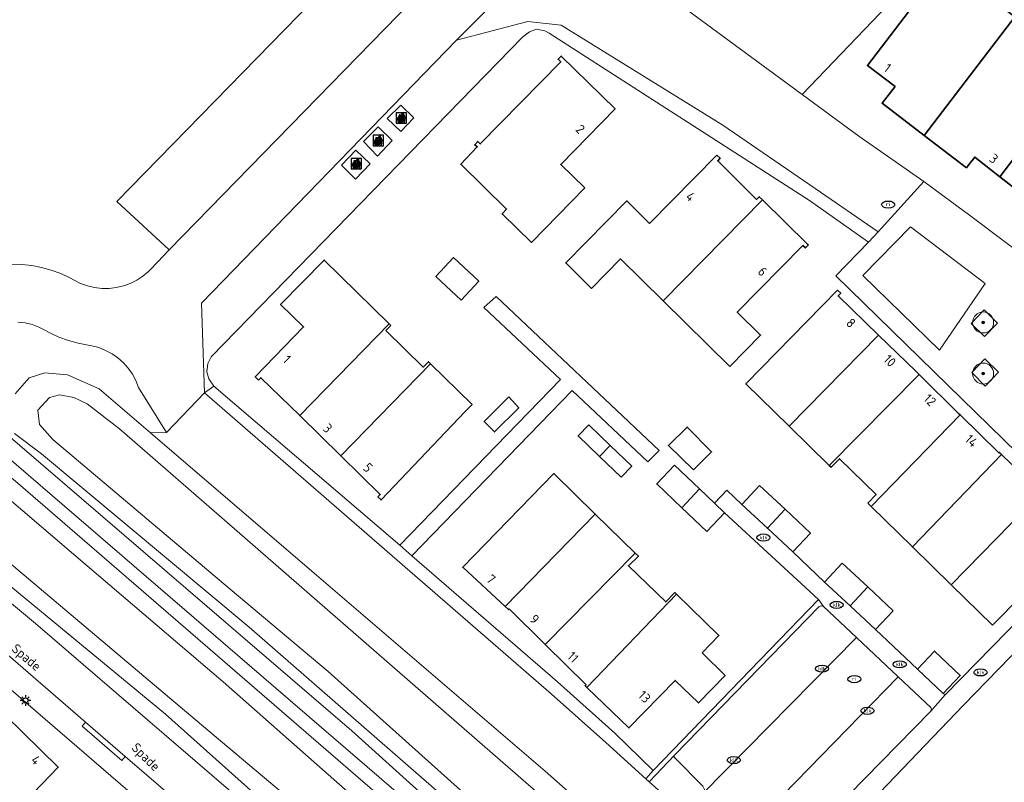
# Model space of a CAD drawing. Header units: metres. Extents: x 103671 to 105190, y 427150 to 429171.
# Tile 215 of 256: x 104198 to 104291, y 428370 to 428443. Entities that reach past the tile are written whole.
import ezdxf
from ezdxf.enums import TextEntityAlignment as Align

# ---------------------------------------------------------------- set-up
doc = ezdxf.new("R2010")
doc.units = ezdxf.units.M
for name, color, linetype, lineweight in [('B-WE-GR-BEPLANTING_CULTUUR_VASTE PLANTENVAK-GV', 253, 'Continuous', 18), ('B-WE-GR-BOOM-S', 253, 'Continuous', 25), ('B-WE-GR-BOOMTEELT-GV', 253, 'Continuous', 13), ('B-WE-IE-AFVAL APART PLAATS-S', 253, 'Continuous', 25), ('B-WE-IE-MEUBILAIR-S', 253, 'Continuous', 25), ('B-WE-OG-BEBOUWING-GV', 253, 'Continuous', 35), ('B-WE-OG-BEBOUWING-T18', 7, 'Continuous', 18), ('B-WE-OG-TERREIN_BEGROEID-GV', 253, 'Continuous', 18), ('B-WE-OG-TERREIN_ERF-GV', 253, 'Continuous', 18), ('B-WE-OG-TERREIN_OEVER-GV', 253, 'Continuous', 18), ('B-WE-OG-TOPOGRAFIE-T18', 7, 'Continuous', 18), ('B-WE-OG-WATER-GV', 253, 'Continuous', 18), ('B-WE-VH-GESLOTENVERHARDING_ASFALT-GV', 253, 'Continuous', 18), ('B-WE-VH-GESLOTENVERHARDING_BETON-GV', 253, 'Continuous', 18), ('B-WE-VH-ONVERHARD_ZAND-GV', 253, 'Continuous', 18), ('B-WE-VH-OPENVERHARDING-GV', 253, 'Continuous', 18), ('B-WE-VH-OPENVERHARDING_BETONELEMENT-GV', 253, 'Continuous', 18), ('B-WE-VH-OPENVERHARDING_BETONSTRAATSTEEN-GV', 253, 'Continuous', 18), ('B-WE-VH-OPENVERHARDING_TEGEL-GV', 253, 'Continuous', 18)]:
    doc.layers.add(name, color=color, linetype=linetype, lineweight=lineweight)
doc.styles.add('NLCS-ISO', font='NLCS-ISO.ttf')
doc.styles.add('NLCS-ISO-M500-T18', font='NLCS-ISO.ttf', dxfattribs={"height": 0.9})

# ---------------------------------------------------------------- blocks, each defined once
blk = doc.blocks.new('SIE-AFVAL APART PLAATS-SO')
h = blk.add_hatch(color=256)
h.dxf.hatch_style = 1
h.paths.add_polyline_path([(-0.09, 0.07), (-1.76, 0.07, 0.819081), (-1.79, -0.09), (-1.4, -2.19, 0.36153), (-1.37, -2.21), (-0.47, -2.21, 0.36153), (-0.44, -2.19), (-0.05, -0.09, 0.819081)])
h.paths.add_polyline_path([(-0.16, -0.1), (-0.2, -0.33), (-0.49, -0.33), (-0.47, -0.1)], flags=16)
h.paths.add_polyline_path([(-0.55, -0.1), (-0.58, -0.33), (-0.87, -0.33), (-0.87, -0.1)], flags=16)
h.paths.add_polyline_path([(-0.22, -0.42), (-0.27, -0.73), (-0.53, -0.73), (-0.5, -0.42)], flags=16)
h.paths.add_polyline_path([(-0.58, -0.42), (-0.61, -0.73), (-0.87, -0.73), (-0.87, -0.42)], flags=16)
h.paths.add_polyline_path([(-0.95, -0.1), (-0.95, -0.33), (-1.27, -0.33), (-1.29, -0.1)], flags=16)
h.paths.add_polyline_path([(-0.95, -0.42), (-0.95, -0.73), (-1.23, -0.73), (-1.26, -0.42)], flags=16)
h.paths.add_polyline_path([(-0.29, -0.83), (-0.34, -1.09), (-0.56, -1.09), (-0.54, -0.83)], flags=16)
h.paths.add_polyline_path([(-0.62, -0.83), (-0.65, -1.09), (-0.87, -1.09), (-0.87, -0.83)], flags=16)
h.paths.add_polyline_path([(-0.95, -0.83), (-0.95, -1.09), (-1.2, -1.09), (-1.22, -0.83)], flags=16)
h.paths.add_polyline_path([(-1.35, -0.33), (-1.64, -0.33), (-1.69, -0.1), (-1.37, -0.1)], flags=16)
h.paths.add_polyline_path([(-1.34, -0.42), (-1.31, -0.73), (-1.57, -0.73), (-1.63, -0.42)], flags=16)
h.paths.add_polyline_path([(-0.36, -1.18), (-0.41, -1.44), (-0.6, -1.44), (-0.57, -1.18)], flags=16)
h.paths.add_polyline_path([(-0.65, -1.18), (-0.68, -1.44), (-0.87, -1.44), (-0.87, -1.18)], flags=16)
h.paths.add_polyline_path([(-1.3, -0.83), (-1.28, -1.09), (-1.5, -1.09), (-1.55, -0.83)], flags=16)
h.paths.add_polyline_path([(-0.95, -1.18), (-0.95, -1.44), (-1.17, -1.44), (-1.19, -1.18)], flags=16)
h.paths.add_polyline_path([(-0.42, -1.53), (-0.47, -1.79), (-0.63, -1.79), (-0.6, -1.53)], flags=16)
h.paths.add_polyline_path([(-1.27, -1.18), (-1.25, -1.44), (-1.44, -1.44), (-1.49, -1.18)], flags=16)
h.paths.add_polyline_path([(-0.69, -1.53), (-0.71, -1.79), (-0.87, -1.79), (-0.87, -1.53)], flags=16)
h.paths.add_polyline_path([(-0.95, -1.53), (-0.95, -1.79), (-1.13, -1.79), (-1.16, -1.53)], flags=16)
h.paths.add_polyline_path([(-1.24, -1.53), (-1.22, -1.79), (-1.37, -1.79), (-1.42, -1.53)], flags=16)
h.paths.add_polyline_path([(-0.49, -1.89), (-0.53, -2.13), (-0.66, -2.13), (-0.64, -1.89)], flags=16)
h.paths.add_polyline_path([(-0.72, -1.89), (-0.74, -2.13), (-0.87, -2.13), (-0.87, -1.89)], flags=16)
h.paths.add_polyline_path([(-0.95, -1.89), (-0.95, -2.13), (-1.1, -2.13), (-1.12, -1.89)], flags=16)
h.paths.add_polyline_path([(-1.21, -1.89), (-1.18, -2.13), (-1.31, -2.13), (-1.35, -1.89)], flags=16)
h.paths.add_polyline_path([(-0.19, 0.78, -0.01173), (-0.3, 0.78, -0.148797), (-0.42, 1.03, -0.136076), (-0.69, 0.87), (-0.78, 0.85, -0.038293), (-1.14, 0.96), (-1.19, 0.81, -0.243822), (-1.56, 0.45, 0.344326), (-1, 0.22, -0.139345), (-0.6, 0.22, 0.618436), (-0.56, 0.27, -0.441494), (-0.47, 0.44, 0.309048)])
h.paths.add_polyline_path([(-0.49, 0.51, 0.351556), (-0.64, 0.31, 0.121061), (-1.02, 0.29, -0.288745), (-1.45, 0.42, 0.203599), (-1.12, 0.79), (-1.09, 0.87, 0.083075), (-0.28, 0.71, -0.242261)], flags=16)
h.paths.add_polyline_path([(-0.4, 0.79, -0.023345), (-0.63, 0.82, 0.07081), (-0.46, 0.9, 0.059965)], flags=16)
h.paths.add_polyline_path([(1.12, 1.48), (-1.07, 1.48, 0.860559), (-1.08, 1.42), (0.29, 1, -0.146703), (0.53, 0.28, 0.421968), (0.56, 0.25), (1.6, 0.31, 0.450293), (1.63, 0.34, 0.122241)])
h.paths.add_polyline_path([(0.26, 1.93, 1), (1.07, 1.93, 1)])
h.paths.add_polyline_path([(1.65, 0.15, 0.429303), (1.62, 0.18), (0.55, 0.23, 0.38429), (0.51, 0.2), (0.16, -2.16, 0.83726), (0.22, -2.18), (0.99, -0.78, -0.688204), (1.05, -0.78), (1.36, -2.14, 0.84934), (1.42, -2.14)])
for p, q in [((-0.09, 0.07), (-1.76, 0.07)), ((-1.4, -2.19), (-1.79, -0.09)), ((-1.37, -0.1), (-1.69, -0.1)), ((-1.64, -0.33), (-1.69, -0.1)), ((-1.64, -0.33), (-1.35, -0.33)), ((-1.63, -0.42), (-1.34, -0.42)), ((-1.57, -0.73), (-1.63, -0.42)), ((-1.57, -0.73), (-1.31, -0.73)), ((-1.55, -0.83), (-1.3, -0.83)), ((-1.5, -1.09), (-1.55, -0.83)), ((-1.5, -1.09), (-1.28, -1.09)), ((-1.49, -1.18), (-1.27, -1.18)), ((-1.44, -1.44), (-1.49, -1.18)), ((-1.44, -1.44), (-1.25, -1.44)), ((-1.42, -1.53), (-1.24, -1.53)), ((-1.37, -1.79), (-1.42, -1.53)), ((-1.37, -1.79), (-1.22, -1.79)), ((-1.37, -2.21), (-0.47, -2.21)), ((-1.31, -2.13), (-1.35, -1.89)), ((-1.35, -1.89), (-1.21, -1.89)), ((-1.31, -2.13), (-1.18, -2.13)), ((-0.95, -0.1), (-1.29, -0.1)), ((-1.27, -0.33), (-0.95, -0.33)), ((-1.26, -0.42), (-0.95, -0.42)), ((-1.23, -0.73), (-0.95, -0.73)), ((-1.22, -0.83), (-0.95, -0.83)), ((-1.2, -1.09), (-0.95, -1.09)), ((-1.19, -1.18), (-0.95, -1.18)), ((-1.17, -1.44), (-0.95, -1.44)), ((-1.16, -1.53), (-0.95, -1.53)), ((-1.13, -1.79), (-0.95, -1.79)), ((-1.12, -1.89), (-0.95, -1.89)), ((-1.1, -2.13), (-0.95, -2.13)), ((-0.95, -0.1), (-0.95, -0.33)), ((-0.95, -0.42), (-0.95, -0.73)), ((-0.95, -0.83), (-0.95, -1.09)), ((-0.95, -1.18), (-0.95, -1.44)), ((-0.95, -1.53), (-0.95, -1.79)), ((-0.95, -1.89), (-0.95, -2.13)), ((-0.87, -0.1), (-0.87, -0.33)), ((-0.55, -0.1), (-0.87, -0.1)), ((-0.87, -0.33), (-0.58, -0.33)), ((-0.87, -0.42), (-0.87, -0.73)), ((-0.87, -0.42), (-0.58, -0.42)), ((-0.87, -0.73), (-0.61, -0.73)), ((-0.87, -0.83), (-0.62, -0.83)), ((-0.87, -0.83), (-0.87, -1.09)), ((-0.87, -1.09), (-0.65, -1.09)), ((-0.87, -1.18), (-0.65, -1.18)), ((-0.87, -1.18), (-0.87, -1.44)), ((-0.87, -1.44), (-0.68, -1.44)), ((-0.87, -1.53), (-0.69, -1.53)), ((-0.87, -1.53), (-0.87, -1.79)), ((-0.87, -1.79), (-0.71, -1.79)), ((-0.87, -1.89), (-0.87, -2.13)), ((-0.87, -1.89), (-0.72, -1.89)), ((-0.87, -2.13), (-0.74, -2.13)), ((-0.66, -2.13), (-0.53, -2.13)), ((-0.64, -1.89), (-0.49, -1.89)), ((-0.63, -1.79), (-0.47, -1.79)), ((-0.6, -1.44), (-0.41, -1.44)), ((-0.6, -1.53), (-0.42, -1.53)), ((-0.57, -1.18), (-0.36, -1.18)), ((-0.56, -1.09), (-0.34, -1.09)), ((-0.54, -0.83), (-0.29, -0.83)), ((-0.53, -0.73), (-0.27, -0.73)), ((-0.53, -2.13), (-0.49, -1.89)), ((-0.5, -0.42), (-0.22, -0.42)), ((-0.49, -0.33), (-0.2, -0.33)), ((-0.16, -0.1), (-0.47, -0.1)), ((-0.47, -1.79), (-0.42, -1.53)), ((-0.44, -2.19), (-0.05, -0.09)), ((-0.41, -1.44), (-0.36, -1.18)), ((-0.34, -1.09), (-0.29, -0.83)), ((-0.27, -0.73), (-0.22, -0.42)), ((-0.2, -0.33), (-0.16, -0.1))]:
    blk.add_line(p, q)
blk.add_lwpolyline([(-2.5, -2.51), (2.5, -2.51), (2.5, 2.49), (-2.5, 2.49)], close=True)
for points in [[(-0.78, 0.85, -0.038293), (-1.14, 0.96), (-1.19, 0.81, -0.243822), (-1.56, 0.45, 0.344326), (-1, 0.22, -0.139345), (-0.6, 0.22, 0.618436), (-0.56, 0.27, -0.441494), (-0.47, 0.44, 0.309048), (-0.19, 0.78, -0.01173), (-0.3, 0.78, -0.01173)], [(-0.78, 0.85), (-0.69, 0.87, 0.136076), (-0.42, 1.03, 0.156405), (-0.29, 0.77)], [(-0.78, 0.85), (-0.69, 0.87, 0.136076), (-0.42, 1.03, 0.148797), (-0.3, 0.78, 0.148797)], [(-0.63, 0.82, 0.07081), (-0.46, 0.9, 0.059965), (-0.4, 0.79, 0.059965)], [(-0.4, 0.79, -0.023345), (-0.63, 0.82)]]:
    blk.add_lwpolyline(points, format="xyb")
for points in [[(-1.09, 0.87), (-1.12, 0.79, -0.203599), (-1.45, 0.42, 0.288745), (-1.02, 0.29, -0.121061), (-0.64, 0.31, -0.351556), (-0.49, 0.51, 0.242261), (-0.28, 0.71, -0.083075)], [(-1.07, 1.48), (1.12, 1.48, -0.122241), (1.63, 0.34, -0.450293), (1.6, 0.31), (0.56, 0.25, -0.421968), (0.53, 0.28, 0.146703), (0.29, 1), (-1.08, 1.42, -0.860559)], [(0.55, 0.23), (1.62, 0.18, -0.429303), (1.65, 0.15), (1.42, -2.14, -0.84934), (1.36, -2.14), (1.05, -0.78, 0.688204), (0.99, -0.78), (0.22, -2.18, -0.83726), (0.16, -2.16), (0.51, 0.2, -0.38429)]]:
    blk.add_lwpolyline(points, format="xyb", close=True)
for points in [[(-1.35, -0.33), (-1.37, -0.1)], [(-1.31, -0.73), (-1.34, -0.42)], [(-1.28, -1.09), (-1.3, -0.83)], [(-1.27, -0.33), (-1.29, -0.1)], [(-1.25, -1.44), (-1.27, -1.18)], [(-1.23, -0.73), (-1.26, -0.42)], [(-1.22, -1.79), (-1.24, -1.53)], [(-1.2, -1.09), (-1.22, -0.83)], [(-1.18, -2.13), (-1.21, -1.89)], [(-1.17, -1.44), (-1.19, -1.18)], [(-1.18, -2.22), (-1.18, -2.21)], [(-1.13, -1.79), (-1.16, -1.53)], [(-1.1, -2.13), (-1.12, -1.89)], [(-0.74, -2.13), (-0.72, -1.89)], [(-0.71, -1.79), (-0.69, -1.53)], [(-0.68, -1.44), (-0.65, -1.18)], [(-0.66, -2.13), (-0.64, -1.89)], [(-0.65, -1.09), (-0.62, -0.83)], [(-0.63, -1.79), (-0.6, -1.53)], [(-0.61, -0.73), (-0.58, -0.42)], [(-0.6, -1.44), (-0.57, -1.18)], [(-0.58, -0.33), (-0.55, -0.1)], [(-0.56, -1.09), (-0.54, -0.83)], [(-0.53, -0.73), (-0.5, -0.42)], [(-0.49, -0.33), (-0.47, -0.1)]]:
    blk.add_lwpolyline(points)
blk.add_circle((0.66, 1.93), 0.401)
for centre, radius, start, end in [((-1.76, -0.01), 0.0869, 90, 247.281), ((-0.09, -0.01), 0.0869, 292.719, 90), ((-1.37, -2.18), 0.0318, 190.4943, 270), ((-0.47, -2.18), 0.0318, 270, 349.5057)]:
    blk.add_arc(centre, radius, start, end)
blk = doc.blocks.new('SIE-MEUBILAIR_PAAL_LICHTMAST-SO')
for points in [[(-0.62, 0), (-1, 0)], [(-0.71, 0.71), (-0.44, 0.44)], [(0, 1), (0, 0.62)], [(0.44, 0.44), (0.71, 0.71)], [(1, 0), (0.62, 0)], [(-0.71, -0.71), (-0.44, -0.44)], [(0, -0.62), (0, -1)], [(0.44, -0.44), (0.71, -0.71)]]:
    blk.add_lwpolyline(points)
blk.add_circle((0, 0), 0.5)
blk = doc.blocks.new('SIE-MEUBILAIR_PUT_KOLK-SO')
blk.add_ellipse((0, 0), major_axis=(1.25, 0), ratio=0.54)
at = {"style": 'NLCS-ISO'}
blk.add_text('klk', height=0.75, dxfattribs=at).set_placement((0.03, 0), align=Align.MIDDLE_CENTER)
blk = doc.blocks.new('SIE-MEUBILAIR_PUT_RIOOLPUT-SO')
blk.add_ellipse((0, 0), major_axis=(1.25, 0), ratio=0.54)
at = {"style": 'NLCS-ISO'}
blk.add_text('ri', height=0.75, dxfattribs=at).set_placement((-0.04, 0.07), align=Align.MIDDLE_CENTER)
blk = doc.blocks.new('SGR-BOOM_GBKN-SO')
at = {"linetype": 'ByBlock', "lineweight": 18}
h = blk.add_hatch(color=0, dxfattribs=at)
h.dxf.hatch_style = 1
edge = h.paths.add_edge_path()
edge.add_arc((0, 0), 0.25, 0, 360)
at = {"color": 0, "linetype": 'ByBlock', "lineweight": 18}
for radius in [2, 0.25]:
    blk.add_circle((0, 0), radius, dxfattribs=at)
at = {"color": 0, "linetype": 'ByBlock', "lineweight": 18, "style": 'NLCS-ISO'}
blk.add_attdef('SOORT', (2.5, 0), '', height=1.5, dxfattribs=at)

msp = doc.modelspace()

# ---------------------------------------------------------------- linework, layer by layer
at = {"layer": 'B-WE-GR-BEPLANTING_CULTUUR_VASTE PLANTENVAK-GV', "flags": 128}
for points in [[(104285.028, 428411.546), (104289.388, 428417.891), (104282.267, 428423.255), (104277.74, 428418.639)], [(104259.739, 428372.866), (104259.842, 428373.065), (104257.417, 428370.497), (104260.625, 428367.617), (104262.515, 428369.368), (104262.678, 428369.746), (104262.514, 428370.069), (104259.865, 428372.729)]]:
    msp.add_lwpolyline(points, close=True, dxfattribs=at)
at = {"layer": 'B-WE-GR-BOOMTEELT-GV', "flags": 128}
for points in [[(104326.94, 428281.64), (104323.156, 428285.289), (104307.87, 428300.12), (104264.38, 428341.48), (104234.007, 428368.971), (104188.486, 428408.109), (104185.535, 428405.088)], [(104185.178, 428397.103), (104191.184, 428392.055), (104199.006, 428385.534), (104226.661, 428361.757), (104244.479, 428345.599), (104266.054, 428325.9), (104287.265, 428305.78), (104317.524, 428276.141), (104321.795, 428274.738), (104321.801, 428274.749), (104322.382, 428275.849), (104323.187, 428277.201), (104324.376, 428278.833), (104325.712, 428280.339), (104326.94, 428281.64)]]:
    msp.add_lwpolyline(points, dxfattribs=at)
msp.add_lwpolyline([(104270.615, 428333.586), (104295.215, 428310.587), (104310.315, 428295.679), (104322.518, 428284.081), (104323.261, 428282.329), (104322.871, 428280.124), (104321.576, 428278.654), (104318.838, 428278.075), (104315.251, 428280.275), (104306.881, 428288.689), (104294.018, 428301.801), (104275.011, 428320.058), (104249.19, 428343.131), (104211.386, 428376.912), (104194.621, 428390.722), (104191.315, 428393.303), (104189.199, 428396.148), (104189.023, 428398.375), (104189.398, 428399.787), (104190.698, 428400.868), (104192.02, 428401.154), (104194.158, 428400.912), (104196.869, 428399.28), (104236.259, 428365.265)], close=True, dxfattribs=at)
at = {"layer": 'B-WE-OG-BEBOUWING-GV', "flags": 128}
for points in [[(104280.806, 428436.599), (104279.574, 428435.017), (104283.588, 428431.952), (104292.202, 428443.248), (104285.574, 428448.303), (104278.177, 428438.594)], [(104287.602, 428428.887), (104287.854, 428429.21), (104288.391, 428429.898), (104290.79, 428428.027), (104298.649, 428438.332), (104292.202, 428443.248), (104283.588, 428431.952)], [(104251.271, 428426.971), (104248.982, 428429.207), (104254.153, 428434.503), (104249.033, 428439.502), (104248.739, 428439.21), (104248.986, 428438.961), (104241.328, 428431.159), (104241.095, 428431.382), (104240.806, 428431.079), (104241.036, 428430.86), (104239.469, 428429.217), (104243.833, 428424.947), (104243.41, 428424.501), (104246.201, 428421.778)], [(104298.649, 428438.332), (104290.79, 428428.027), (104293.189, 428426.155), (104292.465, 428425.182), (104296.476, 428422.121), (104305.092, 428433.418)], [(104263.83, 428430.085), (104257.439, 428423.596), (104255.266, 428425.736), (104249.46, 428419.841), (104251.922, 428417.417), (104254.682, 428420.22), (104258.741, 428416.222), (104268.193, 428425.819), (104267.877, 428426.13), (104267.629, 428425.879), (104263.924, 428429.528), (104264.159, 428429.792)], [(104265.067, 428409.991), (104268.002, 428412.972), (104265.792, 428415.149), (104272.034, 428421.486), (104272.269, 428421.255), (104272.544, 428421.534), (104272.493, 428421.584), (104268.193, 428425.819), (104258.741, 428416.222)], [(104220.236, 428408.699), (104220.451, 428408.919), (104224.147, 428405.312), (104232.664, 428414.04), (104226.472, 428420.107), (104222.33, 428415.88), (104224.521, 428413.742), (104219.91, 428409.017)], [(104239.526, 428416.299), (104241.194, 428418.094), (104238.781, 428420.336), (104237.109, 428418.544)], [(104279.216, 428412.976), (104275.4, 428416.703), (104275.63, 428416.947), (104275.324, 428417.236), (104266.613, 428408.335), (104270.73, 428404.305)], [(104232.814, 428413.893), (104232.664, 428414.04), (104224.147, 428405.312), (104228.071, 428401.484), (104236.606, 428410.231), (104236.397, 428410.437), (104235.905, 428409.935), (104232.35, 428413.419)], [(104282.786, 428409.526), (104279.216, 428412.976), (104270.73, 428404.305), (104274.544, 428400.573), (104283.088, 428409.228)], [(104228.071, 428401.484), (104231.819, 428397.826), (104231.59, 428397.586), (104231.896, 428397.295), (104239.902, 428405.702), (104240.552, 428406.365), (104236.606, 428410.231)], [(104278.207, 428396.988), (104278.517, 428396.684), (104286.993, 428405.374), (104286.869, 428405.495), (104283.088, 428409.228), (104274.544, 428400.573), (104274.714, 428400.406), (104274.763, 428400.456), (104275.51, 428401.219), (104279.003, 428397.801)], [(104244.061, 428407.097), (104241.706, 428404.75), (104242.693, 428403.759), (104244.99, 428406.048)], [(104290.937, 428401.618), (104290.735, 428401.812), (104290.691, 428401.767), (104286.993, 428405.374), (104278.517, 428396.684), (104282.464, 428392.822)], [(104251.648, 428404.444), (104250.633, 428403.391), (104252.68, 428401.418), (104253.695, 428402.471)], [(104261.621, 428400.163), (104263.348, 428401.868), (104261.017, 428404.23), (104259.234, 428402.47)], [(104254.727, 428399.445), (104255.742, 428400.498), (104253.695, 428402.471), (104252.68, 428401.418)], [(104294.632, 428397.9), (104294.566, 428397.964), (104294.645, 428398.046), (104290.937, 428401.618), (104282.464, 428392.822), (104286.141, 428389.223)], [(104259.83, 428400.607), (104258.132, 428398.824), (104260.511, 428396.559), (104262.209, 428398.342)], [(104252.266, 428395.951), (104248.318, 428399.805), (104239.664, 428390.895), (104243.691, 428387.168)], [(104267.917, 428398.661), (104266.236, 428396.865), (104268.651, 428394.605), (104270.332, 428396.402)], [(104262.89, 428394.294), (104264.588, 428396.077), (104263.615, 428397.003), (104262.209, 428398.342), (104260.511, 428396.559)], [(104290.07, 428385.378), (104298.828, 428394.227), (104298.549, 428394.538), (104298.305, 428394.319), (104294.632, 428397.9), (104286.141, 428389.223)], [(104244.079, 428386.941), (104247.511, 428383.551), (104256.08, 428392.227), (104252.266, 428395.951), (104243.691, 428387.168), (104244.013, 428386.87)], [(104271.066, 428392.346), (104272.747, 428394.142), (104270.332, 428396.402), (104268.651, 428394.605)], [(104259.998, 428388.338), (104259.845, 428388.487), (104258.98, 428387.596), (104255.436, 428391.038), (104256.378, 428391.936), (104256.08, 428392.227), (104247.511, 428383.551), (104251.393, 428379.716), (104251.307, 428379.626), (104251.469, 428379.47)], [(104275.783, 428391.284), (104274.102, 428389.488), (104276.517, 428387.228), (104278.198, 428389.025)], [(104262.433, 428382.754), (104264.042, 428384.411), (104259.998, 428388.338), (104251.469, 428379.47), (104255.479, 428375.613), (104259.875, 428380.139), (104262.088, 428377.99), (104264.636, 428380.614)], [(104280.613, 428386.765), (104278.198, 428389.025), (104276.517, 428387.228), (104278.932, 428384.969)], [(104285.394, 428378.903), (104287.005, 428380.615), (104284.551, 428382.918), (104282.942, 428381.204)], [(104187.681, 428368.138), (104192.487, 428363.44), (104191.332, 428362.293), (104193.857, 428359.783), (104197.933, 428363.927), (104195.638, 428366.142), (104201.174, 428371.878), (104196.153, 428376.793)]]:
    msp.add_lwpolyline(points, close=True, dxfattribs=at)
at = {"layer": 'B-WE-OG-TERREIN_BEGROEID-GV', "flags": 128}
for points in [[(104197.056, 428407.392), (104198.406, 428408.897), (104199.878, 428409.374), (104202.038, 428409.181), (104205.051, 428407.856), (104209.943, 428403.667), (104211.467, 428403.707), (104208.821, 428408.003), (104208.562, 428408.645), (104208.231, 428409.253), (104207.832, 428409.819), (104207.371, 428410.336), (104206.853, 428410.795), (104206.285, 428411.192), (104205.676, 428411.521), (104205.033, 428411.778), (104204.364, 428411.959), (104204.001, 428412.023), (104203.059, 428412.201), (104202.135, 428412.457), (104201.235, 428412.789), (104200.366, 428413.194), (104199.952, 428413.42), (104199.332, 428413.728), (104198.681, 428413.963), (104198.006, 428414.122), (104197.318, 428414.201)], [(104189.598, 428409.247), (104229.106, 428375.324), (104261.707, 428345.942), (104294.033, 428315.724), (104325.082, 428285.666)], [(104309.316, 428302.889), (104295.753, 428315.651), (104285.284, 428325.951), (104243.648, 428364.013), (104219.349, 428385.198), (104199.563, 428401.679), (104197.017, 428403.609)]]:
    msp.add_lwpolyline(points, dxfattribs=at)
at = {"layer": 'B-WE-OG-TERREIN_ERF-GV', "flags": 128}
for points in [[(104282.347, 428446.684), (104280.118, 428448.829), (104266.1, 428462.538), (104253.282, 428449.593), (104271.953, 428435.846)], [(104279.574, 428435.017), (104280.806, 428436.599), (104278.177, 428438.594), (104285.574, 428448.303), (104292.202, 428443.248), (104298.649, 428438.332), (104305.092, 428433.418), (104311.708, 428428.373), (104304.315, 428418.662), (104301.722, 428420.637), (104300.487, 428419.059), (104296.476, 428422.121), (104292.465, 428425.182), (104293.189, 428426.155), (104290.79, 428428.027), (104288.391, 428429.898), (104287.854, 428429.21), (104287.602, 428428.887), (104283.588, 428431.952)], [(104264.588, 428396.077), (104262.89, 428394.294), (104260.511, 428396.559), (104258.132, 428398.824), (104259.83, 428400.607), (104262.209, 428398.342), (104263.615, 428397.003), (104264.794, 428398.216), (104266.236, 428396.865), (104267.917, 428398.661), (104270.332, 428396.402), (104272.747, 428394.142), (104271.066, 428392.346), (104274.102, 428389.488), (104275.783, 428391.284), (104278.198, 428389.025), (104280.613, 428386.765), (104278.932, 428384.969), (104282.942, 428381.204), (104284.551, 428382.918), (104287.005, 428380.615), (104285.394, 428378.903), (104285.576, 428378.747), (104300.447, 428393.934), (104275.169, 428418.62), (104278.283, 428421.794), (104272.664, 428425.774), (104247.891, 428441.675), (104247.478, 428441.896), (104246.687, 428442.048), (104246.009, 428441.797), (104245.378, 428441.328), (104215.733, 428410.91), (104215.408, 428410.284), (104215.319, 428409.476), (104215.49, 428408.8), (104215.984, 428408.111), (104233.668, 428392.994), (104248.978, 428408.737), (104241.656, 428415.581), (104242.854, 428416.654), (104258.354, 428402.009), (104257.271, 428400.926), (104250.092, 428407.711), (104234.829, 428391.979), (104248.665, 428379.987), (104254.124, 428375.129), (104257.793, 428371.561), (104273.505, 428387.833)], [(104248.982, 428429.207), (104251.271, 428426.971), (104246.201, 428421.778), (104243.41, 428424.501), (104243.833, 428424.947), (104239.469, 428429.217), (104241.036, 428430.86), (104240.806, 428431.079), (104241.095, 428431.382), (104241.328, 428431.159), (104248.986, 428438.961), (104248.739, 428439.21), (104249.033, 428439.502), (104254.153, 428434.503)], [(104257.439, 428423.596), (104263.83, 428430.085), (104264.159, 428429.792), (104263.924, 428429.528), (104267.629, 428425.879), (104267.877, 428426.13), (104268.193, 428425.819), (104272.493, 428421.584), (104272.544, 428421.534), (104272.269, 428421.255), (104272.034, 428421.486), (104265.792, 428415.149), (104268.002, 428412.972), (104265.067, 428409.991), (104258.741, 428416.222), (104254.682, 428420.22), (104251.922, 428417.417), (104249.46, 428419.841), (104255.266, 428425.736)], [(104231.819, 428397.826), (104228.071, 428401.484), (104224.147, 428405.312), (104220.451, 428408.919), (104220.236, 428408.699), (104219.91, 428409.017), (104224.521, 428413.742), (104222.33, 428415.88), (104226.472, 428420.107), (104232.664, 428414.04), (104232.814, 428413.893), (104232.35, 428413.419), (104235.905, 428409.935), (104236.397, 428410.437), (104236.606, 428410.231), (104240.552, 428406.365), (104239.902, 428405.702), (104231.896, 428397.295), (104231.59, 428397.586)], [(104241.194, 428418.094), (104239.526, 428416.299), (104237.109, 428418.544), (104238.781, 428420.336)], [(104241.706, 428404.75), (104244.061, 428407.097), (104244.99, 428406.048), (104242.693, 428403.759)], [(104255.742, 428400.498), (104254.727, 428399.445), (104252.68, 428401.418), (104250.633, 428403.391), (104251.648, 428404.444), (104253.695, 428402.471)], [(104263.348, 428401.868), (104261.621, 428400.163), (104259.234, 428402.47), (104261.017, 428404.23)], [(104259.845, 428388.487), (104259.998, 428388.338), (104264.042, 428384.411), (104262.433, 428382.754), (104264.636, 428380.614), (104262.088, 428377.99), (104259.875, 428380.139), (104255.479, 428375.613), (104251.469, 428379.47), (104251.307, 428379.626), (104251.393, 428379.716), (104247.511, 428383.551), (104244.079, 428386.941), (104244.013, 428386.87), (104243.691, 428387.168), (104239.664, 428390.895), (104248.318, 428399.805), (104252.266, 428395.951), (104256.08, 428392.227), (104256.378, 428391.936), (104255.436, 428391.038), (104258.98, 428387.596)], [(104191.297, 428383.862), (104190.603, 428384.282), (104189.948, 428384.396), (104189.806, 428384.421), (104189.08, 428384.221), (104188.448, 428383.763), (104174.894, 428369.881), (104206.452, 428338.918), (104222.59, 428355.464), (104223.323, 428356.216), (104211.013, 428366.872), (104191.801, 428383.425)], [(104192.487, 428363.44), (104187.681, 428368.138), (104183.325, 428372.396), (104191.811, 428381.044), (104196.153, 428376.793), (104201.174, 428371.878), (104195.638, 428366.142), (104197.933, 428363.927), (104193.857, 428359.783), (104191.332, 428362.293)]]:
    msp.add_lwpolyline(points, close=True, dxfattribs=at)
for points in [[(104282.347, 428446.684), (104271.953, 428435.846), (104277.371, 428431.885), (104283.529, 428427.566), (104288.023, 428424.29), (104294.549, 428419.363), (104301.219, 428414.061), (104316.288, 428429.656), (104309.846, 428435.988), (104307.676, 428433.862), (104306.341, 428435.173), (104305.007, 428436.484), (104307.136, 428438.651), (104302.922, 428443.184), (104300.841, 428440.971), (104299.374, 428442.403), (104301.47, 428444.594)], [(104298.828, 428394.227), (104290.07, 428385.378), (104286.141, 428389.223), (104282.464, 428392.822), (104278.517, 428396.684), (104278.207, 428396.988), (104279.003, 428397.801), (104275.51, 428401.219), (104274.763, 428400.456), (104274.714, 428400.406), (104274.544, 428400.573), (104270.73, 428404.305), (104266.613, 428408.335), (104275.324, 428417.236), (104275.63, 428416.947), (104275.4, 428416.703), (104279.216, 428412.976), (104282.786, 428409.526), (104283.088, 428409.228), (104286.869, 428405.495), (104286.993, 428405.374), (104290.691, 428401.767), (104290.735, 428401.812), (104290.937, 428401.618), (104294.645, 428398.046)], [(104301.784, 428392.649), (104287.325, 428377.773), (104270.639, 428360.377), (104282.1, 428349.528), (104297.531, 428335.05)]]:
    msp.add_lwpolyline(points, dxfattribs=at)
at = {"layer": 'B-WE-OG-TERREIN_OEVER-GV', "flags": 128}
for points in [[(104196.731, 428419.709), (104197.69, 428419.689), (104198.644, 428419.589), (104199.586, 428419.411), (104200.51, 428419.154), (104201.409, 428418.821), (104202.278, 428418.415), (104202.682, 428418.194), (104203.302, 428417.886), (104203.954, 428417.651), (104204.628, 428417.492), (104205.316, 428417.413), (104206.008, 428417.413), (104206.696, 428417.493), (104207.37, 428417.651), (104208.022, 428417.887), (104208.642, 428418.195), (104209.222, 428418.574), (104209.755, 428419.016), (104209.928, 428419.184), (104210.627, 428419.9), (104211.715, 428421.066), (104206.757, 428425.672), (104425.126, 428649.108)], [(104321.469, 428301.474), (104298.399, 428324.174), (104264.405, 428356.559), (104247.511, 428371.496), (104225.295, 428390.52), (104209.943, 428403.667), (104205.051, 428407.856), (104202.038, 428409.181), (104199.878, 428409.374), (104198.406, 428408.897), (104197.056, 428407.392)], [(104311.988, 428302.456), (104297.189, 428316.607), (104274.738, 428338.075), (104250.8, 428359.527), (104226.861, 428380.98), (104217.536, 428388.825), (104200.65, 428403.031), (104199.394, 428404.465), (104199.218, 428405.833), (104200.342, 428407.046), (104201.302, 428407.275), (104202.648, 428407.03), (104203.929, 428406.425), (104207.009, 428404.07), (104217.218, 428395.186), (104239.069, 428376.172), (104254.977, 428362.329), (104270.713, 428347.564), (104290.806, 428328.709), (104326.36, 428294.295)], [(104197.017, 428403.609), (104199.563, 428401.679), (104219.349, 428385.198), (104243.648, 428364.013), (104285.284, 428325.951), (104295.753, 428315.651), (104309.316, 428302.889)]]:
    msp.add_lwpolyline(points, dxfattribs=at)
for points in [[(104295.215, 428310.587), (104270.615, 428333.586), (104236.259, 428365.265), (104196.869, 428399.28), (104194.158, 428400.912), (104192.02, 428401.154), (104190.698, 428400.868), (104189.398, 428399.787), (104189.023, 428398.375), (104189.199, 428396.148), (104191.315, 428393.303), (104194.621, 428390.722), (104211.386, 428376.912), (104249.19, 428343.131), (104275.011, 428320.058), (104294.018, 428301.801), (104306.881, 428288.689), (104315.251, 428280.275), (104318.838, 428278.075), (104321.576, 428278.654), (104322.871, 428280.124), (104323.261, 428282.329), (104322.518, 428284.081), (104310.315, 428295.679)], [(104289.294, 428309.426), (104273.23, 428323.273), (104242.798, 428352.351), (104214.787, 428375.924), (104191.801, 428395.269), (104191.264, 428396.838), (104191.573, 428397.687), (104192.537, 428398.652), (104193.733, 428398.845), (104195.353, 428398.304), (104202.835, 428391.936), (104216.869, 428379.991), (104243.065, 428356.899), (104266.426, 428335.308), (104284.509, 428318.595), (104307.778, 428296.037), (104319.643, 428283.701), (104320.26, 428282.265), (104320.297, 428281.193), (104319.605, 428280.21), (104318.824, 428280.135), (104318.385, 428280.246)]]:
    msp.add_lwpolyline(points, close=True, dxfattribs=at)
at = {"layer": 'B-WE-OG-WATER-GV', "flags": 128}
msp.add_lwpolyline([(104326.36, 428294.295), (104290.806, 428328.709), (104270.713, 428347.564), (104254.977, 428362.329), (104239.069, 428376.172), (104217.218, 428395.186), (104207.009, 428404.07), (104203.929, 428406.425), (104202.648, 428407.03), (104201.302, 428407.275), (104200.342, 428407.046), (104199.218, 428405.833), (104199.394, 428404.465), (104200.65, 428403.031), (104217.536, 428388.825), (104226.861, 428380.98), (104250.8, 428359.527), (104274.738, 428338.075), (104297.189, 428316.607), (104311.988, 428302.456)], dxfattribs=at)
msp.add_lwpolyline([(104273.23, 428323.273), (104289.294, 428309.426), (104318.385, 428280.246), (104318.824, 428280.135), (104319.605, 428280.21), (104320.297, 428281.193), (104320.26, 428282.265), (104319.643, 428283.701), (104307.778, 428296.037), (104284.509, 428318.595), (104266.426, 428335.308), (104243.065, 428356.899), (104216.869, 428379.991), (104202.835, 428391.936), (104195.353, 428398.304), (104193.733, 428398.845), (104192.537, 428398.652), (104191.573, 428397.687), (104191.264, 428396.838), (104191.801, 428395.269), (104214.787, 428375.924), (104242.798, 428352.351)], close=True, dxfattribs=at)
at = {"layer": 'B-WE-VH-GESLOTENVERHARDING_ASFALT-GV', "flags": 128}
msp.add_lwpolyline([(104425.126, 428649.108), (104206.757, 428425.672), (104211.715, 428421.066), (104429.792, 428644.396)], close=True, dxfattribs=at)
at = {"layer": 'B-WE-VH-GESLOTENVERHARDING_BETON-GV', "flags": 128}
for points in [[(104233.766, 428432.328), (104235.017, 428433.632), (104233.784, 428434.852), (104232.484, 428433.569)], [(104231.555, 428430), (104232.947, 428431.461), (104231.599, 428432.773), (104230.203, 428431.368)], [(104228.112, 428429.139), (104229.448, 428427.792), (104230.839, 428429.244), (104229.487, 428430.548)]]:
    msp.add_lwpolyline(points, close=True, dxfattribs=at)
at = {"layer": 'B-WE-VH-ONVERHARD_ZAND-GV', "flags": 128}
for points in [[(104289.276, 428415.366), (104288.033, 428414.075), (104289.33, 428412.844), (104290.559, 428414.118)], [(104290.636, 428409.432), (104289.36, 428410.699), (104288.113, 428409.41), (104289.364, 428408.116)], [(104325.082, 428285.666), (104294.033, 428315.724), (104261.707, 428345.942), (104229.106, 428375.324), (104189.598, 428409.247), (104188.486, 428408.109), (104234.007, 428368.971), (104264.38, 428341.48), (104307.87, 428300.12), (104323.156, 428285.289), (104326.94, 428281.64), (104327.221, 428281.937), (104328.14, 428282.773)]]:
    msp.add_lwpolyline(points, close=True, dxfattribs=at)
at = {"layer": 'B-WE-VH-OPENVERHARDING-GV', "flags": 128}
msp.add_lwpolyline([(104257.793, 428371.561), (104257.096, 428370.785), (104257.417, 428370.497), (104259.842, 428373.065), (104273.584, 428387.149), (104273.767, 428387.229), (104273.983, 428387.155), (104273.505, 428387.833)], close=True, dxfattribs=at)
msp.add_lwpolyline([(104191.801, 428383.425), (104211.013, 428366.872), (104223.323, 428356.216), (104222.59, 428355.464), (104224.201, 428353.893), (104225.479, 428352.652), (104225.646, 428353.197), (104225.805, 428353.946), (104225.845, 428354.752), (104225.781, 428355.523), (104225.615, 428356.283), (104225.31, 428357.052), (104224.922, 428357.735), (104224.447, 428358.338), (104223.833, 428358.888), (104207.55, 428372.891), (104207.217, 428372.511), (104203.447, 428375.794), (104203.764, 428376.158), (104195.42, 428383.353)], dxfattribs=at)
at = {"layer": 'B-WE-VH-OPENVERHARDING_BETONELEMENT-GV', "flags": 128}
msp.add_lwpolyline([(104207.55, 428372.891), (104203.764, 428376.158), (104203.447, 428375.794), (104207.217, 428372.511)], close=True, dxfattribs=at)
at = {"layer": 'B-WE-VH-OPENVERHARDING_BETONSTRAATSTEEN-GV', "flags": 128}
for points in [[(104429.792, 428644.396), (104211.715, 428421.066), (104210.627, 428419.9), (104209.928, 428419.184)], [(104197.318, 428414.201), (104198.006, 428414.122), (104198.681, 428413.963), (104199.332, 428413.728), (104199.952, 428413.42), (104200.366, 428413.194), (104201.235, 428412.789), (104202.135, 428412.457), (104203.059, 428412.201), (104204.001, 428412.023), (104204.364, 428411.959), (104205.033, 428411.778), (104205.676, 428411.521), (104206.285, 428411.192), (104206.853, 428410.795), (104207.371, 428410.336), (104207.832, 428409.819), (104208.231, 428409.253), (104208.562, 428408.645), (104208.821, 428408.003), (104211.467, 428403.707), (104215.076, 428407.485), (104214.81, 428415.992), (104239.071, 428441.004), (104253.405, 428455.353)], [(104209.928, 428419.184), (104209.755, 428419.016), (104209.222, 428418.574), (104208.642, 428418.195), (104208.022, 428417.887), (104207.37, 428417.651), (104206.696, 428417.493), (104206.008, 428417.413), (104205.316, 428417.413), (104204.628, 428417.492), (104203.954, 428417.651), (104203.302, 428417.886), (104202.682, 428418.194), (104202.278, 428418.415), (104201.409, 428418.821), (104200.51, 428419.154), (104199.586, 428419.411), (104198.644, 428419.589), (104197.69, 428419.689), (104196.731, 428419.709)], [(104334.146, 428297.522), (104322.641, 428308.953), (104310.937, 428320.678), (104308.344, 428322.804), (104296.625, 428334.017), (104281.124, 428348.805), (104269.963, 428359.129), (104268.204, 428360.72), (104264.836, 428363.767), (104260.625, 428367.617), (104257.417, 428370.497), (104257.096, 428370.785), (104253.265, 428374.225), (104248.078, 428378.843), (104234.166, 428390.919), (104215.076, 428407.485), (104211.467, 428403.707), (104209.943, 428403.667), (104225.295, 428390.52), (104247.511, 428371.496), (104264.405, 428356.559), (104298.399, 428324.174), (104321.469, 428301.474)], [(104287.265, 428305.78), (104266.054, 428325.9), (104244.479, 428345.599), (104226.661, 428361.757), (104199.006, 428385.534), (104191.184, 428392.055)], [(104195.42, 428383.353), (104203.764, 428376.158), (104207.55, 428372.891), (104223.833, 428358.888), (104224.447, 428358.338), (104224.922, 428357.735), (104225.31, 428357.052), (104225.615, 428356.283), (104225.781, 428355.523), (104225.845, 428354.752), (104225.805, 428353.946), (104225.646, 428353.197), (104225.479, 428352.652), (104225.41, 428352.425), (104225.083, 428351.763), (104224.66, 428351.11), (104224.118, 428350.497), (104223.423, 428349.775), (104208.817, 428334.803), (104208.382, 428334.358), (104200.321, 428326.068), (104199.661, 428325.409), (104198.062, 428323.811), (104196.826, 428322.575)]]:
    msp.add_lwpolyline(points, dxfattribs=at)
for points in [[(104253.405, 428455.353), (104239.071, 428441.004), (104245.862, 428442.78), (104249.032, 428442.457), (104264.425, 428432.94), (104273.211, 428426.912), (104279.184, 428422.785), (104283.529, 428427.566), (104277.371, 428431.885), (104271.953, 428435.846), (104253.282, 428449.593)], [(104262.515, 428369.368), (104277.125, 428384.209), (104273.983, 428387.155), (104273.767, 428387.229), (104273.584, 428387.149), (104259.842, 428373.065), (104259.739, 428372.866), (104259.865, 428372.729), (104262.514, 428370.069), (104262.678, 428369.746)], [(104281.106, 428380.475), (104277.125, 428384.209), (104262.515, 428369.368), (104260.625, 428367.617), (104264.836, 428363.767), (104266.514, 428365.497)], [(104284.275, 428377.389), (104284.21, 428377.556), (104281.106, 428380.475), (104266.514, 428365.497), (104266.927, 428365.645), (104267.167, 428365.557), (104269.813, 428362.924), (104270.049, 428362.837), (104270.153, 428362.875), (104284.18, 428377.181)]]:
    msp.add_lwpolyline(points, close=True, dxfattribs=at)
at = {"layer": 'B-WE-VH-OPENVERHARDING_TEGEL-GV', "flags": 128}
for points in [[(104215.408, 428410.284), (104215.733, 428410.91), (104245.378, 428441.328), (104246.009, 428441.797), (104246.687, 428442.048), (104247.478, 428441.896), (104247.891, 428441.675), (104272.664, 428425.774), (104278.283, 428421.794), (104279.184, 428422.785), (104273.211, 428426.912), (104264.425, 428432.94), (104249.032, 428442.457), (104245.862, 428442.78), (104239.071, 428441.004), (104214.81, 428415.992), (104215.076, 428407.485), (104215.984, 428408.111), (104215.49, 428408.8), (104215.319, 428409.476)], [(104235.017, 428433.632), (104233.766, 428432.328), (104232.484, 428433.569), (104233.784, 428434.852)], [(104232.947, 428431.461), (104231.555, 428430), (104230.203, 428431.368), (104231.599, 428432.773)], [(104229.448, 428427.792), (104228.112, 428429.139), (104229.487, 428430.548), (104230.839, 428429.244)], [(104275.169, 428418.62), (104300.447, 428393.934), (104301.784, 428392.649), (104307.671, 428398.663), (104310.506, 428401.877), (104308.992, 428403.145), (104308.793, 428406.832), (104304.84, 428410.72), (104300.854, 428410.897), (104299.546, 428412.364), (104301.219, 428414.061), (104294.549, 428419.363), (104288.023, 428424.29), (104283.529, 428427.566), (104279.184, 428422.785), (104278.283, 428421.794)], [(104289.388, 428417.891), (104285.028, 428411.546), (104277.74, 428418.639), (104282.267, 428423.255)], [(104250.092, 428407.711), (104257.271, 428400.926), (104258.354, 428402.009), (104242.854, 428416.654), (104241.656, 428415.581), (104248.978, 428408.737), (104233.668, 428392.994), (104234.829, 428391.979)], [(104288.033, 428414.075), (104289.276, 428415.366), (104290.559, 428414.118), (104289.33, 428412.844)], [(104289.36, 428410.699), (104290.636, 428409.432), (104289.364, 428408.116), (104288.113, 428409.41)], [(104257.096, 428370.785), (104257.793, 428371.561), (104254.124, 428375.129), (104248.665, 428379.987), (104234.829, 428391.979), (104233.668, 428392.994), (104215.984, 428408.111), (104215.076, 428407.485), (104234.166, 428390.919), (104248.078, 428378.843), (104253.265, 428374.225)], [(104268.651, 428394.605), (104266.236, 428396.865), (104264.794, 428398.216), (104263.615, 428397.003), (104264.588, 428396.077), (104273.505, 428387.833), (104273.983, 428387.155), (104277.125, 428384.209), (104281.106, 428380.475), (104284.21, 428377.556), (104284.275, 428377.389), (104284.18, 428377.181), (104285.576, 428378.747), (104285.394, 428378.903), (104282.942, 428381.204), (104278.932, 428384.969), (104276.517, 428387.228), (104274.102, 428389.488), (104271.066, 428392.346)], [(104270.153, 428362.875), (104269.129, 428361.743), (104270.639, 428360.377), (104287.325, 428377.773), (104301.784, 428392.649), (104300.447, 428393.934), (104285.576, 428378.747), (104284.18, 428377.181)]]:
    msp.add_lwpolyline(points, close=True, dxfattribs=at)

# ---------------------------------------------------------------- block references
at = {"layer": 'B-WE-GR-BOOM-S', "xscale": 0.5, "yscale": 0.5, "zscale": 0.5}
for p in [(104289.186, 428414.172), (104289.186, 428409.313)]:
    msp.add_blockref('SGR-BOOM_GBKN-SO', p, dxfattribs=at)
at = {"layer": 'B-WE-IE-AFVAL APART PLAATS-S', "xscale": 0.2, "yscale": 0.2, "zscale": 0.2}
for p in [(104233.82, 428433.621), (104231.623, 428431.47), (104229.542, 428429.272)]:
    msp.add_blockref('SIE-AFVAL APART PLAATS-SO', p, dxfattribs=at)
at = {"layer": 'B-WE-IE-MEUBILAIR-S', "xscale": 0.5, "yscale": 0.5, "zscale": 0.5}
for name, p in [('SIE-MEUBILAIR_PUT_RIOOLPUT-SO', (104280.153, 428425.383)), ('SIE-MEUBILAIR_PUT_KOLK-SO', (104268.273, 428393.72)), ('SIE-MEUBILAIR_PUT_KOLK-SO', (104275.247, 428387.311)), ('SIE-MEUBILAIR_PUT_KOLK-SO', (104273.852, 428381.246)), ('SIE-MEUBILAIR_PUT_KOLK-SO', (104281.239, 428381.662)), ('SIE-MEUBILAIR_PUT_KOLK-SO', (104288.932, 428380.893)), ('SIE-MEUBILAIR_PUT_RIOOLPUT-SO', (104276.932, 428380.255)), ('SIE-MEUBILAIR_PAAL_LICHTMAST-SO', (104198.051, 428378.228)), ('SIE-MEUBILAIR_PUT_KOLK-SO', (104278.176, 428377.243)), ('SIE-MEUBILAIR_PUT_KOLK-SO', (104265.458, 428372.558))]:
    msp.add_blockref(name, p, dxfattribs=at)

# ---------------------------------------------------------------- texts
at = {"layer": 'B-WE-OG-BEBOUWING-T18', "style": 'NLCS-ISO-M500-T18'}
for s, rotation, p in [('1', 322.8, (104280.096, 428438.393)), ('2', 315.7, (104250.852, 428432.553)), ('3', 322, (104290.206, 428429.751)), ('4', 315.4, (104261.347, 428426.139)), ('6', 315.4, (104268.201, 428419.019)), ('8', 315.7, (104276.609, 428414.124)), ('1', 315.7, (104222.931, 428410.681)), ('10', 316, (104280.306, 428410.532)), ('12', 315.4, (104284.125, 428406.799)), ('3', 315.7, (104226.807, 428404.114)), ('14', 315.7, (104288.082, 428402.915)), ('5', 315.7, (104230.643, 428400.371)), ('7', 317.2, (104242.357, 428389.765)), ('9', 315.4, (104246.498, 428385.957)), ('11', 315.4, (104250.155, 428382.345)), ('13', 315.8, (104256.96, 428378.573)), ('4', 315.6, (104199.045, 428372.562))]:
    msp.add_text(s, height=0.9, rotation=rotation, dxfattribs=at).set_placement(p, align=Align.MIDDLE)
at = {"layer": 'B-WE-OG-TOPOGRAFIE-T18', "style": 'NLCS-ISO-M500-T18'}
for rotation, p in [(319.7, (104198.06, 428382.23)), (315.7, (104209.42, 428372.761))]:
    msp.add_text('Spade', height=0.9, rotation=rotation, dxfattribs=at).set_placement(p, align=Align.MIDDLE)

doc.saveas('drawing.dxf')
